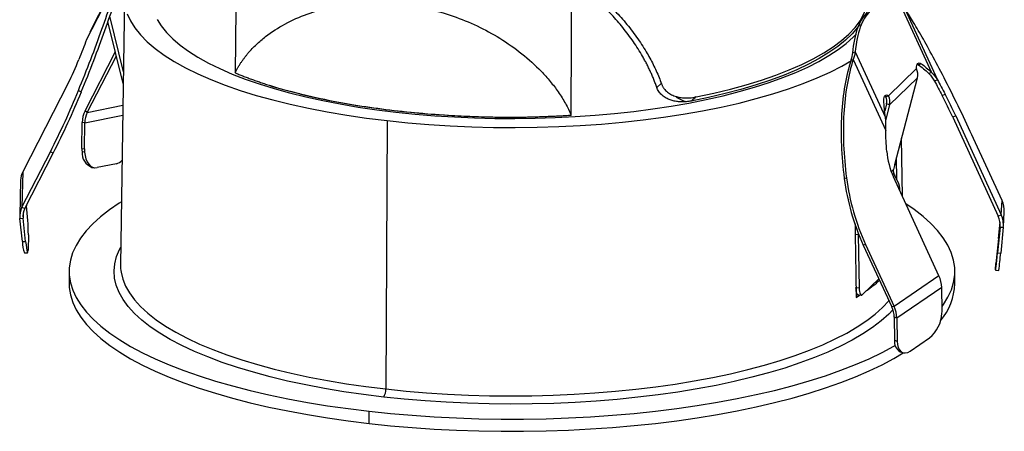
# Paper-space layout '_Dimétrica' of a CAD drawing. Header units: millimetres. Extents: x -46 to 46, y -49 to 62.
# Tile 1 of 7: x -46 to 46, y -49 to -11. Entities that reach past the tile are written whole.
import ezdxf

# ---------------------------------------------------------------- set-up
doc = ezdxf.new("R2010")
doc.units = ezdxf.units.MM

psp = doc.layouts.new('_Dimétrica')

# ---------------------------------------------------------------- linework, layer by layer
at = {"color": 7, "linetype": 'Continuous', "lineweight": 25}
for p, q in [((-36.209, -6.195), (-39.097, -11.817)), ((-36.373, -6.619), (-39.391, -12.495)), ((-35.875, -8.609), (-36.241, -33.318)), ((36.044, -9.446), (38.842, -15.529)), ((36.373, -9.661), (39.391, -16.222)), ((-35.993, -16.553), (-37.406, -10.83)), ((-35.977, -15.465), (-37.242, -10.34)), ((-39.067, -11.832), (-39.391, -12.495)), ((-39.529, -19.073), (-36.721, -13.606)), ((31.516, -13.721), (31.771, -13.627)), ((31.771, -13.627), (34.569, -19.709)), ((-39.322, -19.249), (-36.624, -13.997)), ((31.385, -14.394), (31.592, -14.338)), ((31.592, -14.338), (34.611, -20.899)), ((37.45, -15.171), (34.87, -17.695)), ((37.885, -14.726), (37.63, -14.82)), ((37.535, -16.015), (34.955, -18.539)), ((35.436, -24.04), (37.535, -16.015)), ((38.842, -15.529), (38.586, -15.623)), ((39.391, -16.222), (39.117, -16.343)), ((-41.082, -16.515), (-45.294, -24.714)), ((-40.145, -17.21), (-39.872, -17.321)), ((13.404, -16.922), (13.807, -16.567)), ((34.87, -17.695), (34.615, -17.789)), ((39.828, -17.666), (40.101, -17.545)), ((-39.322, -19.249), (-39.529, -19.073)), ((-39.322, -19.249), (-36.023, -18.566)), ((-11.667, -18.958), (-11.668, -19.092)), ((34.68, -18.438), (34.504, -19.111)), ((34.955, -18.539), (34.579, -19.979)), ((34.955, -18.539), (34.68, -18.438)), ((-39.548, -20.207), (-36.036, -19.48)), ((-11.569, -19.988), (-11.687, -44.813)), ((41.082, -19.551), (40.809, -19.672)), ((40.809, -19.672), (45.02, -28.827)), ((41.082, -19.551), (45.294, -28.706)), ((-39.818, -22.581), (-39.79, -20.176)), ((-39.548, -20.207), (-39.79, -20.176)), ((-39.577, -22.612), (-39.548, -20.207)), ((36.148, -26.996), (36.068, -21.623)), ((45.374, -27.381), (42.741, -21.656)), ((-39.818, -22.581), (-39.577, -22.612)), ((-45.374, -28.003), (-42.741, -22.876)), ((-45.101, -28.114), (-42.468, -22.987)), ((-42.468, -22.987), (-42.741, -22.876)), ((-39.567, -22.897), (-39.808, -22.865)), ((35.626, -25.45), (35.597, -23.426)), ((-38.888, -24.318), (-38.647, -24.349)), ((-36.627, -23.971), (-38.411, -24.34)), ((35.334, -24.501), (35.118, -24.712)), ((-45.497, -25.505), (-45.578, -28.795)), ((-45.294, -24.714), (-45.374, -28.003)), ((30.761, -25.342), (30.968, -25.286)), ((35.36, -24.901), (35.241, -25.018)), ((39.529, -34.346), (35.317, -25.192)), ((35.722, -25.631), (35.444, -25.11)), ((-45.374, -28.003), (-45.101, -28.114)), ((-44.952, -27.824), (-44.947, -27.867)), ((45.294, -28.706), (45.374, -27.381)), ((-45.568, -29.039), (-45.269, -29.015)), ((-45.327, -31.181), (-45.568, -29.039)), ((-45.259, -28.59), (-45.269, -29.015)), ((-45.028, -31.157), (-45.269, -29.015)), ((45.02, -28.827), (45.294, -28.706)), ((45.494, -29.772), (45.575, -28.447)), ((31.764, -29.548), (31.777, -30.517)), ((45.188, -29.83), (44.947, -32.211)), ((45.028, -30.886), (45.181, -29.379)), ((45.188, -29.83), (45.197, -29.677)), ((45.188, -29.83), (45.487, -29.86)), ((45.487, -29.86), (45.246, -32.241)), ((-44.773, -30.565), (-44.808, -31.975)), ((32.06, -30.568), (31.776, -30.539)), ((31.776, -30.539), (31.828, -34.233)), ((32.06, -30.408), (32.06, -30.568)), ((32.06, -30.568), (32.129, -35.451)), ((-45.327, -31.181), (-45.028, -31.157)), ((32.734, -31.447), (32.526, -31.503)), ((32.526, -31.503), (35.16, -37.229)), ((32.734, -31.447), (35.367, -37.173)), ((-45.14, -32.235), (-44.841, -32.21)), ((44.947, -32.211), (45.246, -32.241)), ((44.773, -33.786), (44.808, -33.219)), ((-41, -33.936), (-41, -35.067)), ((31.828, -34.232), (31.857, -36.367)), ((32.464, -36.079), (33.959, -34.617)), ((39.529, -34.346), (35.367, -37.173)), ((41, -35.067), (41, -33.936)), ((44.772, -33.823), (45.071, -33.852)), ((31.845, -35.422), (32.129, -35.451)), ((39.79, -35.434), (35.628, -38.26)), ((39.818, -37.552), (39.79, -35.434)), ((32.123, -36.107), (31.857, -36.367)), ((31.857, -36.367), (32.247, -36.12)), ((32.068, -36.102), (32.352, -36.13)), ((35.367, -37.173), (35.16, -37.229)), ((35.628, -38.26), (35.387, -38.174)), ((35.387, -38.174), (35.415, -40.292)), ((35.628, -38.26), (35.656, -40.378)), ((36.868, -41.308), (38.652, -40.097)), ((35.415, -40.292), (35.656, -40.378)), ((35.934, -41.369), (36.175, -41.455)), ((-13.222, -48.004), (-13.222, -46.872))]:
    psp.add_line(p, q, dxfattribs=at)
at = {"color": 7, "linetype": 'Continuous', "lineweight": 25, "flags": 128}
for points in [[(-25.488, -2.202), (-25.572, -9.684), (-25.637, -15.563)], [(5.485, -19.484), (5.498, -12.424), (5.508, -6.877)], [(17.065, -17.801), (18.671, -17.456), (20.215, -17.08), (21.69, -16.676), (23.093, -16.243), (24.419, -15.785), (25.663, -15.301), (26.82, -14.794), (27.888, -14.266), (28.863, -13.718), (29.74, -13.153), (30.518, -12.571), (31.194, -11.975), (31.764, -11.367), (32.229, -10.75), (32.585, -10.124), (32.833, -9.492), (32.97, -8.857), (32.999, -8.318)], [(-35.619, -10.096), (-35.323, -10.76), (-34.915, -11.417), (-34.397, -12.066), (-33.771, -12.704), (-33.039, -13.329), (-32.202, -13.94), (-31.264, -14.534), (-30.227, -15.109), (-29.096, -15.665), (-27.872, -16.198), (-26.561, -16.707), (-25.166, -17.191), (-23.692, -17.649), (-22.143, -18.078), (-20.524, -18.477), (-18.841, -18.845), (-17.098, -19.182), (-15.301, -19.485), (-13.457, -19.754), (-11.569, -19.988)], [(-32.857, -10.622), (-32.477, -11.233), (-31.994, -11.836), (-31.411, -12.429), (-30.729, -13.011), (-29.95, -13.578), (-29.077, -14.13), (-28.113, -14.665), (-27.06, -15.181), (-25.922, -15.676), (-24.702, -16.15), (-23.405, -16.6), (-22.034, -17.025), (-20.594, -17.423), (-19.089, -17.795), (-17.523, -18.137), (-15.903, -18.45), (-14.233, -18.731), (-12.518, -18.982), (-10.763, -19.199)], [(32.216, -11.053), (31.994, -11.364), (31.482, -11.966), (30.869, -12.558), (30.155, -13.136), (29.345, -13.7), (28.439, -14.248), (27.441, -14.778), (26.355, -15.289), (25.183, -15.777), (23.93, -16.243), (22.599, -16.684), (21.195, -17.1), (19.723, -17.488), (18.187, -17.847), (16.592, -18.177)], [(-10.763, -19.199), (-8.975, -19.384), (-7.158, -19.535), (-5.319, -19.652), (-3.463, -19.734), (-1.597, -19.781), (0.275, -19.793), (2.146, -19.771), (4.01, -19.713), (5.862, -19.621), (7.695, -19.494), (9.504, -19.333), (11.283, -19.139), (13.026, -18.911), (14.729, -18.652), (16.385, -18.361), (17.989, -18.039), (19.537, -17.688), (21.024, -17.309), (22.444, -16.903), (23.794, -16.47), (25.069, -16.013), (26.265, -15.533), (27.378, -15.031), (28.406, -14.51), (29.343, -13.969), (30.189, -13.413), (30.939, -12.841), (31.593, -12.256), (31.883, -11.959)], [(-11.569, -19.988), (-9.646, -20.187), (-7.692, -20.349), (-5.714, -20.474), (-3.717, -20.563), (-1.709, -20.613), (0.304, -20.627), (2.316, -20.602), (4.322, -20.54), (6.313, -20.44), (8.285, -20.304), (10.23, -20.131), (12.143, -19.921), (14.018, -19.676), (15.849, -19.397), (17.63, -19.083), (19.355, -18.737), (21.02, -18.359), (22.618, -17.951), (24.145, -17.513), (25.596, -17.048), (26.966, -16.556), (28.251, -16.039), (29.447, -15.499), (30.551, -14.938), (31.427, -14.436)], [(37.45, -15.171), (37.45, -15.02), (37.467, -14.889), (37.503, -14.784), (37.555, -14.707), (37.622, -14.662), (37.701, -14.65), (37.79, -14.671), (37.885, -14.726)], [(37.63, -14.82), (37.535, -14.765), (37.516, -14.758)], [(34.423, -18.114), (34.424, -17.964), (34.444, -17.836), (34.482, -17.734), (34.536, -17.661), (34.604, -17.62), (34.685, -17.612), (34.775, -17.637), (34.87, -17.695)], [(34.615, -17.789), (34.519, -17.731), (34.49, -17.72)], [(-39.567, -22.897), (-39.522, -23.228), (-39.441, -23.532), (-39.326, -23.799), (-39.182, -24.021), (-39.013, -24.19), (-38.824, -24.302), (-38.621, -24.352), (-38.411, -24.34)], [(-36.155, -27.491), (-36.36, -27.62), (-37.273, -28.242), (-38.09, -28.879), (-38.81, -29.528), (-39.429, -30.189), (-39.948, -30.86), (-40.364, -31.538), (-40.677, -32.223), (-40.885, -32.912), (-40.988, -33.603), (-40.986, -34.296), (-40.878, -34.987), (-40.666, -35.676), (-40.35, -36.36), (-39.929, -37.038), (-39.407, -37.709), (-38.783, -38.369), (-38.059, -39.018), (-37.238, -39.654), (-36.322, -40.276), (-35.312, -40.881), (-34.211, -41.468), (-33.023, -42.036), (-31.75, -42.583), (-30.395, -43.108), (-28.962, -43.609), (-27.455, -44.086), (-25.878, -44.536), (-24.234, -44.96), (-22.528, -45.355), (-20.764, -45.72), (-18.946, -46.056), (-17.08, -46.36), (-15.171, -46.632), (-13.222, -46.872)], [(39.813, -37.2), (39.948, -37.012), (40.364, -36.333), (40.677, -35.649), (40.885, -34.96), (40.988, -34.268), (40.986, -33.576), (40.878, -32.884), (40.666, -32.195), (40.35, -31.511), (39.929, -30.833), (39.407, -30.163), (38.783, -29.502), (38.059, -28.853), (37.238, -28.217), (36.466, -27.689)], [(-45.028, -31.157), (-44.989, -31.482), (-44.951, -31.758), (-44.915, -31.975), (-44.882, -32.124), (-44.854, -32.201), (-44.831, -32.201), (-44.816, -32.124), (-44.808, -31.975)], [(-11.881, -45.56), (-13.751, -45.329), (-15.582, -45.064), (-17.366, -44.766), (-19.1, -44.437), (-20.777, -44.077), (-22.394, -43.687), (-23.945, -43.269), (-25.426, -42.823), (-26.832, -42.351), (-28.159, -41.854), (-29.404, -41.335), (-30.563, -40.793), (-31.632, -40.232), (-32.608, -39.652), (-33.488, -39.055), (-34.271, -38.443), (-34.952, -37.818), (-35.532, -37.181), (-36.007, -36.535), (-36.376, -35.882), (-36.639, -35.222), (-36.794, -34.559), (-36.841, -33.894), (-36.781, -33.23), (-36.612, -32.567), (-36.336, -31.908), (-36.217, -31.684)], [(44.773, -33.786), (44.772, -33.823), (44.779, -33.783), (44.793, -33.667), (44.814, -33.482), (44.841, -33.233), (44.873, -32.93), (44.909, -32.585), (44.947, -32.211)], [(-36.19, -34.022), (-36.042, -34.644), (-35.784, -35.292), (-35.42, -35.935), (-34.953, -36.571), (-34.383, -37.197), (-33.713, -37.812), (-32.943, -38.414), (-32.077, -39.001), (-31.117, -39.571), (-30.065, -40.124), (-28.925, -40.656), (-27.701, -41.168), (-26.395, -41.656), (-25.012, -42.12), (-23.555, -42.559), (-22.029, -42.971), (-20.439, -43.354), (-18.789, -43.708), (-17.083, -44.032), (-15.328, -44.325), (-13.528, -44.585), (-11.687, -44.813)], [(-41, -35.067), (-40.986, -35.427), (-40.878, -36.119), (-40.666, -36.807), (-40.35, -37.492), (-39.929, -38.17), (-39.407, -38.84), (-38.783, -39.5), (-38.059, -40.15), (-37.238, -40.786), (-36.322, -41.407), (-35.312, -42.012), (-34.211, -42.599), (-33.023, -43.167), (-31.75, -43.714), (-30.395, -44.239), (-28.962, -44.741), (-27.455, -45.217), (-25.878, -45.668), (-24.234, -46.091), (-22.528, -46.486), (-20.764, -46.852), (-18.946, -47.187), (-17.08, -47.491), (-15.171, -47.764), (-13.222, -48.004)], [(32.068, -36.102), (32.056, -36.1), (31.999, -36.067), (31.948, -35.998), (31.906, -35.894), (31.874, -35.76), (31.853, -35.601), (31.845, -35.422)], [(32.129, -35.451), (32.137, -35.629), (32.158, -35.788), (32.19, -35.922), (32.232, -36.026), (32.283, -36.096), (32.34, -36.128), (32.401, -36.123), (32.464, -36.079)], [(-11.687, -44.813), (-9.813, -45.007), (-7.91, -45.167), (-5.983, -45.293), (-4.04, -45.383), (-2.084, -45.439), (-0.122, -45.458), (1.84, -45.443), (3.797, -45.392), (5.743, -45.306), (7.672, -45.185), (9.578, -45.029), (11.457, -44.839), (13.301, -44.615), (15.107, -44.359), (16.868, -44.07), (18.58, -43.75), (20.237, -43.4), (21.835, -43.02), (23.369, -42.612), (24.835, -42.176), (26.227, -41.715), (27.543, -41.23), (28.778, -40.721), (29.928, -40.191), (30.991, -39.641), (31.963, -39.072), (32.841, -38.487), (33.622, -37.887), (34.306, -37.274), (34.888, -36.649), (34.891, -36.645)], [(35.264, -37.491), (34.873, -37.896), (34.179, -38.52), (33.384, -39.13), (32.492, -39.724), (31.504, -40.302), (30.424, -40.862), (29.254, -41.4), (27.999, -41.917), (26.662, -42.411), (25.246, -42.88), (23.756, -43.322), (22.197, -43.737), (20.572, -44.123), (18.888, -44.48), (17.147, -44.805), (15.357, -45.099), (13.521, -45.359), (11.646, -45.587), (9.737, -45.78), (7.799, -45.938), (5.838, -46.061), (3.86, -46.149), (1.871, -46.2), (-0.124, -46.216), (-2.118, -46.196), (-4.106, -46.14), (-6.083, -46.048), (-8.041, -45.92), (-9.975, -45.758), (-11.881, -45.56)], [(-13.222, -46.872), (-11.239, -47.079), (-9.228, -47.252), (-7.193, -47.39), (-5.139, -47.495), (-3.072, -47.564), (-0.997, -47.598), (1.08, -47.598), (3.154, -47.562), (5.221, -47.491), (7.274, -47.386), (9.308, -47.246), (11.319, -47.071), (13.3, -46.863), (15.247, -46.622), (17.155, -46.349), (19.019, -46.043), (20.835, -45.706), (22.596, -45.339), (24.3, -44.943), (25.942, -44.519), (27.516, -44.067), (29.021, -43.59), (30.45, -43.087), (31.802, -42.562), (33.072, -42.014), (34.257, -41.445), (35.354, -40.857), (35.479, -40.785)], [(35.656, -40.378), (35.684, -40.701), (35.756, -40.982), (35.869, -41.207), (36.021, -41.37), (36.204, -41.464), (36.411, -41.485), (36.636, -41.433), (36.868, -41.308)], [(-13.222, -48.004), (-11.239, -48.21), (-9.228, -48.383), (-7.193, -48.522), (-5.139, -48.626), (-3.072, -48.695), (-0.997, -48.73), (1.08, -48.729), (3.154, -48.693), (5.221, -48.623), (7.274, -48.517), (9.308, -48.377), (11.319, -48.203), (13.3, -47.995), (15.247, -47.754), (17.155, -47.48), (19.019, -47.174), (20.835, -46.838), (22.596, -46.471), (24.3, -46.075), (25.942, -45.65), (27.516, -45.199), (29.021, -44.721), (30.45, -44.219), (31.802, -43.693), (33.072, -43.145), (34.257, -42.576), (35.354, -41.988), (36.223, -41.469)]]:
    psp.add_lwpolyline(points, dxfattribs=at)
at = {"color": 7, "linetype": 'Continuous', "lineweight": 25}
for centre, radius, start, end in [((-63.359, -5.163), 25.002, 332.99493, 338.4685), ((36.311, -15.712), 1.261, 346.11411, 25.39947), ((-78.644, -77.253), 133.512, 24.60893, 27.16074), ((-108.461, 10.658), 73.782, 332.96661, 337.80795), ((-4.124, 44.799), 64.201, 253.48543, 263.25232), ((-108.188, 10.548), 73.782, 332.96661, 337.80795), ((16.829, -15.665), 2.67, 231.4118, 254.78499), ((33.738, -18.205), 0.97, 346.11411, 25.39947), ((33.731, -18.236), 1.261, 346.11411, 25.39947), ((2.079, -37.377), 42.585, 24.56745, 27.57216), ((2.352, -37.257), 42.585, 24.56745, 27.57216), ((-37.308, -20.181), 2.482, 153.48597, 179.87578), ((-0.103, 74.68), 94.349, 262.95941, 270.50899), ((-37.391, -20.212), 2.158, 153.48597, 179.87578), ((-36.647, -22.62), 3.171, 179.29954, 184.44171), ((-36.405, -22.651), 3.171, 179.29954, 184.44171), ((-38.342, -22.954), 1.469, 176.52751, 248.19145), ((-36.9, -22.907), 1.099, 284.3752, 316.85734), ((41.762, -22.234), 7.09, 184.8433, 204.64994), ((41.091, -25.537), 5.85, 165.17057, 169.80179), ((-43.675, -25.552), 1.823, 152.61068, 178.51238), ((51.897, -22.619), 21.311, 187.34055, 204.63879), ((52.104, -22.563), 21.311, 187.34055, 204.63879), ((36.517, -24.554), 1.208, 196.70531, 207.39745), ((33.658, -26.553), 2.261, 1.39925, 24.06316), ((-43.762, -28.84), 1.816, 152.58361, 186.30714), ((-43.699, -28.841), 1.58, 152.58361, 186.30714), ((-70, -30.842), 25.228, 0.62835, 6.77074), ((43.353, -28.312), 2.225, 356.52558, 24.73887), ((43.263, -29.636), 1.935, 354.2505, 24.74056), ((43.273, -29.637), 2.225, 354.2505, 24.74056), ((38.021, -30.469), 6.245, 173.4491, 180.6475), ((163.08, -43.233), 118.696, 174.02956, 175.16044), ((-41.821, -31.102), 3.507, 181.29053, 198.83777), ((2.091, -28.364), 43.329, 352.72271, 354.86654), ((-32.174, -33.377), 4.067, 179.17781, 189.12701), ((37.072, -35.511), 2.719, 1.6263, 25.36478), ((25.4, -25.29), 12.807, 305.47705, 312.32819), ((35.366, -34.879), 5.637, 319.8434, 358.08725), ((33.024, -38.241), 2.364, 1.6263, 25.36478), ((32.91, -38.337), 2.719, 1.6263, 25.36478), ((36.58, -37.613), 3.235, 309.82809, 356.45651), ((37.055, -37.584), 2.763, 355.25241, 0.67633), ((36.498, -40.434), 1.093, 172.56023, 238.86763), ((-12.951, -44.884), 1.266, 327.73289, 3.22924)]:
    psp.add_arc(centre, radius, start, end, dxfattribs=at)
for points, knots in [([(5.509, -6.355), (5.644, -6.453), (5.913, -6.649), (6.31, -6.95), (6.699, -7.255), (7.082, -7.564), (7.457, -7.878), (7.825, -8.197), (8.49, -8.793), (9.411, -9.686), (10.533, -10.93), (11.548, -12.234), (12.276, -13.344), (12.767, -14.203), (13.075, -14.793), (13.358, -15.386), (13.617, -15.984), (13.769, -16.389), (13.844, -16.591)], [0, 0, 0, 0, 0.035933, 0.071793, 0.107591, 0.143336, 0.179037, 0.214706, 0.25035, 0.376088, 0.499677, 0.627024, 0.750766, 0.801973, 0.852444, 0.902233, 0.951398, 1, 1, 1, 1]), ([(-40.145, -17.21), (-39.349, -15.267), (-38.607, -13.34), (-37.645, -10.64), (-37.35, -9.772), (-36.817, -8.125), (-36.579, -7.346), (-36.373, -6.619)], [0, 0, 0, 0, 0.5, 0.5, 0.75, 0.75, 1, 1, 1, 1]), ([(-39.872, -17.321), (-39.075, -15.378), (-38.333, -13.45), (-37.372, -10.751), (-37.076, -9.883), (-36.543, -8.236), (-36.306, -7.456), (-36.099, -6.73)], [0, 0, 0, 0, 0.5, 0.5, 0.75, 0.75, 1, 1, 1, 1]), ([(13.404, -16.922), (13.361, -16.8), (13.273, -16.553), (13.131, -16.188), (12.981, -15.823), (12.82, -15.461), (12.65, -15.1), (12.471, -14.741), (12.282, -14.383), (11.894, -13.687), (11.252, -12.669), (10.293, -11.388), (9.228, -10.164), (8.27, -9.202), (7.458, -8.458), (6.83, -7.917), (6.182, -7.388), (5.733, -7.047), (5.508, -6.877)], [0, 0, 0, 0, 0.03031, 0.060812, 0.09152, 0.122449, 0.153613, 0.185025, 0.216699, 0.248648, 0.372286, 0.499386, 0.623188, 0.749197, 0.811641, 0.874221, 0.93699, 1, 1, 1, 1]), ([(-25.637, -15.563), (-25.596, -15.483), (-25.514, -15.322), (-25.381, -15.086), (-25.24, -14.852), (-25.091, -14.622), (-24.934, -14.394), (-24.768, -14.17), (-24.594, -13.948), (-24.242, -13.525), (-23.668, -12.925), (-22.566, -11.985), (-21.018, -10.985), (-19.001, -10.095), (-16.844, -9.473), (-14.621, -9.126), (-12.334, -9.035), (-10.025, -9.201), (-7.717, -9.616), (-5.435, -10.282), (-3.222, -11.187), (-1.079, -12.348), (0.923, -13.742), (2.457, -15.129), (3.546, -16.345), (4.176, -17.173), (4.633, -17.862), (4.951, -18.398), (5.238, -18.936), (5.403, -19.302), (5.485, -19.484)], [0, 0, 0, 0, 0.007577, 0.01521, 0.022906, 0.03067, 0.03851, 0.04643, 0.054438, 0.062537, 0.093402, 0.125343, 0.186515, 0.250438, 0.312111, 0.375021, 0.437279, 0.499897, 0.562561, 0.624892, 0.687672, 0.749249, 0.813157, 0.874345, 0.906286, 0.937175, 0.953354, 0.969186, 0.984718, 1, 1, 1, 1]), ([(32.886, -9.964), (32.523, -10.319), (32.221, -10.818), (31.76, -12.082), (31.601, -12.847), (31.516, -13.721)], [0, 0, 0, 0, 0.5, 0.5, 1, 1, 1, 1]), ([(33.141, -9.87), (32.778, -10.225), (32.477, -10.724), (32.016, -11.988), (31.857, -12.753), (31.771, -13.627)], [0, 0, 0, 0, 0.5, 0.5, 1, 1, 1, 1]), ([(40.145, -16.307), (39.349, -14.763), (38.607, -13.382), (37.645, -11.688), (37.35, -11.186), (36.817, -10.319), (36.579, -9.954), (36.373, -9.661)], [0, 0, 0, 0, 0.5, 0.5, 0.75, 0.75, 1, 1, 1, 1]), ([(31.385, -14.394), (31.153, -15.117), (30.961, -15.902), (30.669, -17.576), (30.568, -18.466), (30.409, -21.257), (30.496, -23.279), (30.761, -25.342)], [0, 0, 0, 0, 0.25, 0.25, 0.5, 0.5, 1, 1, 1, 1]), ([(31.592, -14.338), (31.36, -15.061), (31.168, -15.846), (30.876, -17.52), (30.775, -18.41), (30.616, -21.201), (30.703, -23.223), (30.968, -25.286)], [0, 0, 0, 0, 0.25, 0.25, 0.5, 0.5, 1, 1, 1, 1]), ([(-25.637, -15.563), (-25.519, -15.611), (-25.281, -15.709), (-24.91, -15.856), (-24.526, -16.004), (-24.126, -16.153), (-23.711, -16.303), (-23.281, -16.454), (-22.835, -16.605), (-22.528, -16.704), (-22.374, -16.754)], [0, 0, 0, 0, 0.117088, 0.236437, 0.358046, 0.481914, 0.608044, 0.736434, 0.867086, 1, 1, 1, 1]), ([(-22.374, -16.754), (-22.23, -16.798), (-21.941, -16.885), (-21.494, -17.015), (-21.032, -17.144), (-20.555, -17.273), (-20.063, -17.4), (-19.555, -17.527), (-19.031, -17.652), (-18.492, -17.776), (-17.936, -17.898), (-16.677, -18.163), (-14.627, -18.542), (-11.702, -18.965), (-8.669, -19.294), (-6.236, -19.474), (-4.473, -19.565), (-3.379, -19.61), (-2.311, -19.641), (-1.27, -19.661), (-0.258, -19.67), (0.408, -19.667), (0.735, -19.666)], [0, 0, 0, 0, 0.022983, 0.046379, 0.070191, 0.094417, 0.119058, 0.144114, 0.169586, 0.195475, 0.221781, 0.248503, 0.371937, 0.499098, 0.626049, 0.749345, 0.794052, 0.837583, 0.879942, 0.92113, 0.961149, 1, 1, 1, 1]), ([(16.128, -18.242), (16.059, -18.247), (15.921, -18.258), (15.716, -18.26), (15.515, -18.253), (15.246, -18.228), (14.916, -18.17), (14.529, -18.045), (14.17, -17.865), (13.899, -17.66), (13.713, -17.466), (13.588, -17.301), (13.482, -17.121), (13.43, -16.988), (13.404, -16.922)], [0, 0, 0, 0, 0.063836, 0.126488, 0.188074, 0.248721, 0.376418, 0.49822, 0.627033, 0.748678, 0.812061, 0.873732, 0.937553, 1, 1, 1, 1]), ([(13.844, -16.591), (13.859, -16.628), (13.888, -16.703), (13.941, -16.81), (14.002, -16.914), (14.092, -17.044), (14.221, -17.194), (14.449, -17.399), (14.778, -17.607), (15.206, -17.771), (15.664, -17.868), (16.075, -17.897), (16.44, -17.887), (16.751, -17.858), (16.96, -17.82), (17.065, -17.801)], [0, 0, 0, 0, 0.030685, 0.061657, 0.093059, 0.125029, 0.186722, 0.250571, 0.371454, 0.500621, 0.6224, 0.750472, 0.831906, 0.914981, 1, 1, 1, 1]), ([(16.592, -18.177), (16.515, -18.191), (16.361, -18.219), (16.206, -18.234), (16.128, -18.242)], [0, 0, 0, 0, 0.498457, 1, 1, 1, 1]), ([(17.008, -17.772), (17.005, -17.782), (16.985, -17.859), (16.796, -17.991), (16.66, -18.115), (16.592, -18.177)], [0, 0, 0, 0, 0.072897, 0.536466, 1, 1, 1, 1]), ([(0.735, -19.666), (0.924, -19.662), (1.297, -19.655), (1.853, -19.641), (2.399, -19.625), (2.937, -19.606), (3.465, -19.586), (3.983, -19.563), (4.493, -19.538), (4.992, -19.512), (5.322, -19.493), (5.485, -19.484)], [0, 0, 0, 0, 0.118258, 0.234728, 0.349411, 0.462307, 0.573418, 0.682742, 0.79028, 0.896033, 1, 1, 1, 1])]:
    psp.add_open_spline(points, degree=3, knots=knots, dxfattribs=at)
for points in [[(-39.391, -12.495), (-39.612, -13.088), (-39.85, -13.705), (-40.101, -14.339)], [(31.771, -13.627), (31.749, -13.851), (31.687, -14.09), (31.592, -14.338)], [(31.516, -13.721), (31.505, -13.934), (31.459, -14.16), (31.385, -14.394)], [(37.63, -14.82), (37.934, -15.04), (38.254, -15.309), (38.586, -15.623)], [(37.885, -14.726), (38.19, -14.946), (38.51, -15.215), (38.842, -15.529)], [(38.586, -15.623), (38.799, -15.849), (38.977, -16.087), (39.117, -16.343)], [(38.842, -15.529), (39.066, -15.743), (39.25, -15.973), (39.391, -16.222)], [(39.117, -16.343), (39.339, -16.746), (39.576, -17.189), (39.828, -17.666)], [(39.391, -16.222), (39.612, -16.625), (39.85, -17.068), (40.101, -17.545)], [(34.569, -19.709), (34.496, -19.142), (34.447, -18.608), (34.423, -18.114)], [(34.611, -20.899), (34.632, -20.491), (34.621, -20.093), (34.569, -19.709)], [(34.697, -22.833), (34.641, -22.165), (34.612, -21.517), (34.611, -20.899)], [(35.36, -24.901), (35.33, -24.764), (35.321, -24.629), (35.334, -24.501)]]:
    psp.add_open_spline(points, degree=3, dxfattribs=at)

doc.saveas('drawing.dxf')
